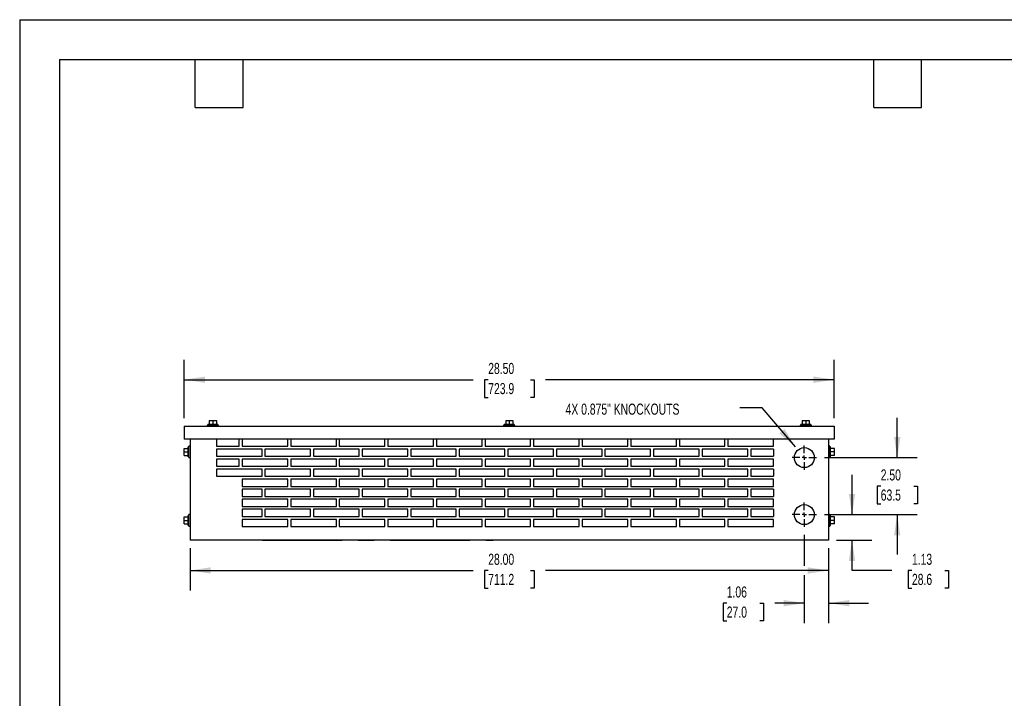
# Model space of a CAD drawing. Header units: inches. Extents: x 0 to 77, y 0 to 59.5.
# Tile 2 of 5: x 0 to 43.2, y 29.8 to 59.5. Entities that reach past the tile are written whole.
import ezdxf

# ---------------------------------------------------------------- set-up
doc = ezdxf.new("R2010")
doc.units = ezdxf.units.IN
doc.header["$LTSCALE"] = 7
doc.header["$MEASUREMENT"] = 0
doc.linetypes.add('CENTERX2', pattern=[0.8, 0.5, -0.1, 0.1, -0.1])
doc.layers.add('CENTER', color=40, linetype='CENTERX2')
doc.layers.add('DIMENSIONS', color=140, linetype='Continuous', lineweight=25)
doc.layers.add('TEXT', color=140, linetype='Continuous', lineweight=25)
doc.styles.add('SLDTEXTSTYLE0', font='TXT', dxfattribs={"width": 0.7})
doc.dimstyles.new('SLDDIMSTYLE0', dxfattribs={"dimtxt": 0.486111, "dimasz": 0.91, "dimexe": 0, "dimexo": 0.0625, "dimgap": 0.121528, "dimtad": 0, "dimtih": 1, "dimtoh": 1, "dimrnd": 1e-09, "dimzin": 4, "dimdsep": 46, "dimtxsty": 'SLDTEXTSTYLE0', "dimsah": 1, "dimcen": 0.09, "dimadec": 0, "dimazin": 1, "dimtfac": 1, "dimtmove": 0, "dimatfit": 0, "dimfxl": 0, "dimfrac": 2, "dimtolj": 1, "dimtzin": 12, "dimarcsym": 0})
doc.dimstyles.new('SLDDIMSTYLE1', dxfattribs={"dimtxt": 0.486111, "dimasz": 0.91, "dimexe": 0, "dimexo": 0.0625, "dimgap": 0.121528, "dimtad": 0, "dimtih": 1, "dimtoh": 1, "dimrnd": 1e-09, "dimzin": 12, "dimdsep": 46, "dimtxsty": 'SLDTEXTSTYLE0', "dimsah": 1, "dimcen": 0.09, "dimadec": 0, "dimazin": 3, "dimtfac": 1, "dimtmove": 0, "dimatfit": 0, "dimfxl": 0, "dimfrac": 2, "dimtolj": 1, "dimtzin": 12, "dimarcsym": 0})
doc.dimstyles.new('SLDDIMSTYLE2', dxfattribs={"dimtxt": 0.486111, "dimasz": 0.91, "dimexe": 0, "dimexo": 0.0625, "dimgap": 0.121528, "dimtad": 0, "dimtih": 1, "dimtoh": 1, "dimrnd": 1e-09, "dimzin": 4, "dimdsep": 46, "dimtxsty": 'SLDTEXTSTYLE0', "dimsah": 1, "dimcen": 0.09, "dimadec": 0, "dimazin": 1, "dimtfac": 1, "dimtofl": 0, "dimtmove": 0, "dimatfit": 3, "dimfxl": 0, "dimfrac": 2, "dimtolj": 1, "dimtzin": 12, "dimarcsym": 0})
doc.dimstyles.new('SLDDIMSTYLE3', dxfattribs={"dimtxt": 0.18, "dimasz": 0.91, "dimexe": 0, "dimexo": 0.0625, "dimgap": 0, "dimtad": 0, "dimtih": 1, "dimtoh": 1, "dimdec": 0, "dimrnd": 1e-09, "dimzin": 0, "dimdsep": 46, "dimtxsty": 'Standard', "dimsah": 1, "dimcen": 0.09, "dimadec": 0, "dimazin": 0, "dimtfac": 0.91, "dimtdec": 0, "dimtofl": 0, "dimtmove": 0, "dimatfit": 3, "dimfxl": 0, "dimfrac": 2, "dimtolj": 1, "dimtzin": 0, "dimarcsym": 0})

# ---------------------------------------------------------------- blocks, each defined once
blk = doc.blocks.new('_D')
at = {"layer": 'DIMENSIONS'}
for p, q in [((38.481, 40.302), (38.481, 42.052)), ((35.295, 40.302), (39.356, 40.302)), ((37.758, 39.051), (37.595, 39.051)), ((37.595, 39.051), (37.595, 38.278)), ((39.203, 39.051), (39.366, 39.051)), ((39.366, 39.051), (39.366, 38.278)), ((37.595, 38.278), (37.758, 38.278)), ((39.366, 38.278), (39.203, 38.278)), ((35.295, 37.802), (39.356, 37.802)), ((38.481, 37.802), (38.481, 36.052))]:
    blk.add_line(p, q, dxfattribs=at)
for points in [[(38.481, 40.302), (38.621, 41.212), (38.341, 41.212)], [(38.481, 37.802), (38.341, 36.892), (38.621, 36.892)]]:
    blk.add_solid(points, dxfattribs=at)
at = {"layer": 'DIMENSIONS', "char_height": 0.4861, "attachment_point": 1, "style": 'SLDTEXTSTYLE0'}
for s, insert in [('2.50', (37.758, 39.786)), ('63.5', (37.758, 38.904))]:
    blk.add_mtext(s, dxfattribs=dict(at, insert=insert))
blk = doc.blocks.new('_D_1')
at = {"layer": 'DIMENSIONS'}
for p, q in [((36.5, 37.802), (36.5, 39.552)), ((35.295, 37.802), (37.375, 37.802)), ((35.82, 36.677), (37.375, 36.677)), ((36.5, 35.354), (36.5, 36.677)), ((38.25, 35.354), (36.5, 35.354)), ((39.127, 35.353), (38.964, 35.353)), ((38.964, 35.353), (38.964, 34.58)), ((40.572, 35.353), (40.735, 35.353)), ((40.735, 35.353), (40.735, 34.58)), ((38.964, 34.58), (39.127, 34.58)), ((40.735, 34.58), (40.572, 34.58))]:
    blk.add_line(p, q, dxfattribs=at)
for points in [[(36.5, 37.802), (36.64, 38.712), (36.36, 38.712)], [(36.5, 36.677), (36.36, 35.767), (36.64, 35.767)]]:
    blk.add_solid(points, dxfattribs=at)
at = {"layer": 'DIMENSIONS', "char_height": 0.4861, "attachment_point": 1, "style": 'SLDTEXTSTYLE0'}
for s, insert in [('1.13', (39.127, 36.089)), ('28.6', (39.127, 35.207))]:
    blk.add_mtext(s, dxfattribs=dict(at, insert=insert))
blk = doc.blocks.new('_D_2')
at = {"layer": 'DIMENSIONS'}
for p, q in [((7.47, 36.327), (7.47, 34.479)), ((35.47, 36.327), (35.47, 34.479)), ((7.47, 35.354), (19.887, 35.354)), ((20.546, 35.353), (20.382, 35.353)), ((20.382, 35.353), (20.382, 34.58)), ((22.395, 35.353), (22.558, 35.353)), ((22.558, 35.353), (22.558, 34.58)), ((35.47, 35.354), (23.054, 35.354)), ((20.382, 34.58), (20.546, 34.58)), ((22.558, 34.58), (22.395, 34.58))]:
    blk.add_line(p, q, dxfattribs=at)
for points in [[(7.47, 35.354), (8.38, 35.214), (8.38, 35.494)], [(35.47, 35.354), (34.56, 35.494), (34.56, 35.214)]]:
    blk.add_solid(points, dxfattribs=at)
at = {"layer": 'DIMENSIONS', "char_height": 0.4861, "attachment_point": 1, "style": 'SLDTEXTSTYLE0'}
for s, insert in [('28.00', (20.546, 36.089)), ('711.2', (20.546, 35.207))]:
    blk.add_mtext(s, dxfattribs=dict(at, insert=insert))
blk = doc.blocks.new('_D_3')
at = {"layer": 'DIMENSIONS'}
for p, q in [((34.408, 36.914), (34.408, 35.564)), ((35.47, 36.327), (35.47, 33.046)), ((34.408, 35.144), (34.408, 33.046)), ((31.006, 33.92), (30.843, 33.92)), ((30.843, 33.92), (30.843, 33.147)), ((32.451, 33.92), (32.614, 33.92)), ((32.614, 33.92), (32.614, 33.147)), ((34.408, 33.921), (33.11, 33.921)), ((35.47, 33.921), (37.22, 33.921)), ((30.843, 33.147), (31.006, 33.147)), ((32.614, 33.147), (32.451, 33.147))]:
    blk.add_line(p, q, dxfattribs=at)
for points in [[(34.408, 33.921), (33.498, 34.061), (33.498, 33.781)], [(35.47, 33.921), (36.38, 33.781), (36.38, 34.061)]]:
    blk.add_solid(points, dxfattribs=at)
at = {"layer": 'DIMENSIONS', "char_height": 0.4861, "attachment_point": 1, "style": 'SLDTEXTSTYLE0'}
for s, insert in [('1.06', (31.006, 34.655)), ('27.0', (31.006, 33.773))]:
    blk.add_mtext(s, dxfattribs=dict(at, insert=insert))
blk = doc.blocks.new('_D_4')
at = {"layer": 'DIMENSIONS'}
for p, q in [((7.22, 42.027), (7.22, 44.594)), ((35.72, 42.027), (35.72, 44.594)), ((7.22, 43.719), (19.887, 43.719)), ((20.546, 43.718), (20.382, 43.718)), ((20.382, 43.718), (20.382, 42.945)), ((22.395, 43.718), (22.558, 43.718)), ((22.558, 43.718), (22.558, 42.945)), ((35.72, 43.719), (23.054, 43.719)), ((20.382, 42.945), (20.546, 42.945)), ((22.558, 42.945), (22.395, 42.945))]:
    blk.add_line(p, q, dxfattribs=at)
for points in [[(7.22, 43.719), (8.13, 43.579), (8.13, 43.859)], [(35.72, 43.719), (34.81, 43.859), (34.81, 43.579)]]:
    blk.add_solid(points, dxfattribs=at)
at = {"layer": 'DIMENSIONS', "char_height": 0.4861, "attachment_point": 1, "style": 'SLDTEXTSTYLE0'}
for s, insert in [('28.50', (20.546, 44.454)), ('723.9', (20.546, 43.572))]:
    blk.add_mtext(s, dxfattribs=dict(at, insert=insert))
blk = doc.blocks.new('SW_CENTERMARKSYMBOL_0')
at = {"layer": 'CENTER', "color": 0}
for p, q in [((0, 0.2), (0, 0.5375)), ((-0.2, 0), (-0.5375, 0)), ((0, 0), (-0.1, 0)), ((0, 0), (0, 0.1)), ((0, 0), (0, -0.1)), ((0, 0), (0.1, 0)), ((0.2, 0), (0.5375, 0)), ((0, -0.2), (0, -0.5375))]:
    blk.add_line(p, q, dxfattribs=at)
blk = doc.blocks.new('SW_CENTERMARKSYMBOL_1')
at = {"layer": 'CENTER', "color": 0}
for p, q in [((0, 0.2), (0, 0.5375)), ((-0.2, 0), (-0.5375, 0)), ((0, 0), (-0.1, 0)), ((0, 0), (0, 0.1)), ((0, 0), (0, -0.1)), ((0, 0), (0.1, 0)), ((0.2, 0), (0.5375, 0)), ((0, -0.2), (0, -0.5375))]:
    blk.add_line(p, q, dxfattribs=at)

msp = doc.modelspace()

# ---------------------------------------------------------------- linework, layer by layer
at = {"color": 7, "linetype": 'Continuous'}
for q in [(0.001, 0.001), (77.001, 59.501)]:
    msp.add_line((0.001, 59.501), q, dxfattribs=at)
for p, q in [((8.314, 41.931), (8.314, 41.764)), ((8.314, 41.931), (8.47, 41.931)), ((8.47, 41.931), (8.47, 41.764)), ((8.47, 41.931), (8.627, 41.931)), ((8.627, 41.931), (8.627, 41.764)), ((21.314, 41.931), (21.314, 41.764)), ((21.314, 41.931), (21.47, 41.931)), ((21.47, 41.931), (21.47, 41.764)), ((21.47, 41.931), (21.627, 41.931)), ((21.627, 41.931), (21.627, 41.764)), ((34.314, 41.931), (34.314, 41.764)), ((34.314, 41.931), (34.47, 41.931)), ((34.47, 41.931), (34.47, 41.764)), ((34.47, 41.931), (34.627, 41.931)), ((34.627, 41.931), (34.627, 41.764)), ((7.22, 41.677), (35.72, 41.677)), ((7.22, 41.677), (7.22, 41.114)), ((8.22, 41.727), (8.22, 41.677)), ((8.22, 41.727), (8.47, 41.727)), ((8.252, 41.764), (8.252, 41.727)), ((8.252, 41.764), (8.47, 41.764)), ((8.47, 41.764), (8.689, 41.764)), ((8.47, 41.727), (8.72, 41.727)), ((8.689, 41.727), (8.689, 41.764)), ((8.72, 41.677), (8.72, 41.727)), ((21.22, 41.727), (21.22, 41.677)), ((21.22, 41.727), (21.47, 41.727)), ((21.252, 41.764), (21.252, 41.727)), ((21.252, 41.764), (21.47, 41.764)), ((21.47, 41.764), (21.689, 41.764)), ((21.47, 41.727), (21.72, 41.727)), ((21.689, 41.727), (21.689, 41.764)), ((21.72, 41.677), (21.72, 41.727)), ((34.22, 41.727), (34.22, 41.677)), ((34.22, 41.727), (34.47, 41.727)), ((34.252, 41.764), (34.252, 41.727)), ((34.252, 41.764), (34.47, 41.764)), ((34.47, 41.764), (34.689, 41.764)), ((34.47, 41.727), (34.72, 41.727)), ((34.689, 41.727), (34.689, 41.764)), ((34.72, 41.677), (34.72, 41.727)), ((35.72, 41.677), (35.72, 41.114)), ((35.72, 41.114), (7.22, 41.114)), ((7.47, 41.114), (7.47, 36.677)), ((8.627, 41.114), (8.627, 40.802)), ((9.627, 40.802), (9.627, 41.114)), ((9.757, 41.114), (9.757, 40.802)), ((11.757, 40.802), (11.757, 41.114)), ((11.887, 41.114), (11.887, 40.802)), ((13.887, 40.802), (13.887, 41.114)), ((14.017, 41.114), (14.017, 40.802)), ((16.017, 40.802), (16.017, 41.114)), ((16.147, 41.114), (16.147, 40.802)), ((18.147, 40.802), (18.147, 41.114)), ((18.277, 41.114), (18.277, 40.802)), ((20.277, 40.802), (20.277, 41.114)), ((20.407, 41.114), (20.407, 40.802)), ((22.407, 40.802), (22.407, 41.114)), ((22.537, 41.114), (22.537, 40.802)), ((24.537, 40.802), (24.537, 41.114)), ((24.667, 41.114), (24.667, 40.802)), ((26.667, 40.802), (26.667, 41.114)), ((26.797, 41.114), (26.797, 40.802)), ((28.797, 40.802), (28.797, 41.114)), ((28.927, 41.114), (28.927, 40.802)), ((30.927, 40.802), (30.927, 41.114)), ((31.057, 41.114), (31.057, 40.802)), ((33.057, 40.802), (33.057, 41.114)), ((35.47, 41.114), (35.47, 36.677)), ((7.216, 40.708), (7.383, 40.708)), ((7.216, 40.552), (7.216, 40.708)), ((7.42, 40.771), (7.383, 40.771)), ((7.383, 40.552), (7.383, 40.771)), ((7.47, 40.802), (7.42, 40.802)), ((7.42, 40.552), (7.42, 40.802)), ((8.627, 40.802), (9.627, 40.802)), ((10.627, 40.677), (8.627, 40.677)), ((8.627, 40.677), (8.627, 40.364)), ((9.757, 40.802), (11.757, 40.802)), ((10.627, 40.364), (10.627, 40.677)), ((10.757, 40.677), (10.757, 40.364)), ((12.757, 40.677), (10.757, 40.677)), ((11.887, 40.802), (13.887, 40.802)), ((12.757, 40.364), (12.757, 40.677)), ((12.887, 40.677), (12.887, 40.364)), ((14.887, 40.677), (12.887, 40.677)), ((14.017, 40.802), (16.017, 40.802)), ((14.887, 40.364), (14.887, 40.677)), ((15.017, 40.677), (15.017, 40.364)), ((17.017, 40.677), (15.017, 40.677)), ((16.147, 40.802), (18.147, 40.802)), ((17.017, 40.364), (17.017, 40.677)), ((17.147, 40.677), (17.147, 40.364)), ((19.147, 40.677), (17.147, 40.677)), ((18.277, 40.802), (20.277, 40.802)), ((19.147, 40.364), (19.147, 40.677)), ((19.277, 40.677), (19.277, 40.364)), ((21.277, 40.677), (19.277, 40.677)), ((20.407, 40.802), (22.407, 40.802)), ((21.277, 40.364), (21.277, 40.677)), ((21.407, 40.677), (21.407, 40.364)), ((23.407, 40.677), (21.407, 40.677)), ((22.537, 40.802), (24.537, 40.802)), ((23.407, 40.364), (23.407, 40.677)), ((23.537, 40.677), (23.537, 40.364)), ((25.537, 40.677), (23.537, 40.677)), ((24.667, 40.802), (26.667, 40.802)), ((25.537, 40.364), (25.537, 40.677)), ((25.667, 40.677), (25.667, 40.364)), ((27.667, 40.677), (25.667, 40.677)), ((26.797, 40.802), (28.797, 40.802)), ((27.667, 40.364), (27.667, 40.677)), ((27.797, 40.677), (27.797, 40.364)), ((29.797, 40.677), (27.797, 40.677)), ((28.927, 40.802), (30.927, 40.802)), ((29.797, 40.364), (29.797, 40.677)), ((29.927, 40.677), (29.927, 40.364)), ((31.927, 40.677), (29.927, 40.677)), ((31.057, 40.802), (33.057, 40.802)), ((31.927, 40.364), (31.927, 40.677)), ((32.057, 40.677), (32.057, 40.364)), ((33.057, 40.677), (32.057, 40.677)), ((33.057, 40.677), (33.057, 40.364)), ((35.52, 40.802), (35.47, 40.802)), ((35.52, 40.552), (35.52, 40.802)), ((35.557, 40.771), (35.52, 40.771)), ((35.557, 40.552), (35.557, 40.771)), ((35.725, 40.708), (35.557, 40.708)), ((35.725, 40.552), (35.725, 40.708)), ((7.216, 40.552), (7.383, 40.552)), ((7.216, 40.396), (7.216, 40.552)), ((7.216, 40.396), (7.383, 40.396)), ((7.383, 40.333), (7.383, 40.552)), ((7.383, 40.333), (7.42, 40.333)), ((7.42, 40.302), (7.42, 40.552)), ((7.42, 40.302), (7.47, 40.302)), ((8.627, 40.364), (10.627, 40.364)), ((8.627, 40.234), (8.627, 39.922)), ((9.627, 40.234), (8.627, 40.234)), ((9.627, 39.922), (9.627, 40.234)), ((9.757, 40.234), (9.757, 39.922)), ((11.757, 40.234), (9.757, 40.234)), ((10.757, 40.364), (12.757, 40.364)), ((11.757, 39.922), (11.757, 40.234)), ((11.887, 40.234), (11.887, 39.922)), ((13.887, 40.234), (11.887, 40.234)), ((12.887, 40.364), (14.887, 40.364)), ((13.887, 39.922), (13.887, 40.234)), ((14.017, 40.234), (14.017, 39.922)), ((16.017, 40.234), (14.017, 40.234)), ((15.017, 40.364), (17.017, 40.364)), ((16.017, 39.922), (16.017, 40.234)), ((16.147, 40.234), (16.147, 39.922)), ((18.147, 40.234), (16.147, 40.234)), ((17.147, 40.364), (19.147, 40.364)), ((18.147, 39.922), (18.147, 40.234)), ((18.277, 40.234), (18.277, 39.922)), ((20.277, 40.234), (18.277, 40.234)), ((19.277, 40.364), (21.277, 40.364)), ((20.277, 39.922), (20.277, 40.234)), ((20.407, 40.234), (20.407, 39.922)), ((22.407, 40.234), (20.407, 40.234)), ((21.407, 40.364), (23.407, 40.364)), ((22.407, 39.922), (22.407, 40.234)), ((24.537, 40.234), (22.537, 40.234)), ((22.537, 40.234), (22.537, 39.922)), ((23.537, 40.364), (25.537, 40.364)), ((24.537, 39.922), (24.537, 40.234)), ((24.667, 40.234), (24.667, 39.922)), ((26.667, 40.234), (24.667, 40.234)), ((25.667, 40.364), (27.667, 40.364)), ((26.667, 39.922), (26.667, 40.234)), ((26.797, 40.234), (26.797, 39.922)), ((28.797, 40.234), (26.797, 40.234)), ((27.797, 40.364), (29.797, 40.364)), ((28.797, 39.922), (28.797, 40.234)), ((28.927, 40.234), (28.927, 39.922)), ((30.927, 40.234), (28.927, 40.234)), ((29.927, 40.364), (31.927, 40.364)), ((30.927, 39.922), (30.927, 40.234)), ((31.057, 40.234), (31.057, 39.922)), ((33.057, 40.234), (31.057, 40.234)), ((32.057, 40.364), (33.057, 40.364)), ((33.057, 39.922), (33.057, 40.234)), ((35.47, 40.302), (35.52, 40.302)), ((35.52, 40.302), (35.52, 40.552)), ((35.52, 40.333), (35.557, 40.333)), ((35.557, 40.333), (35.557, 40.552)), ((35.725, 40.552), (35.557, 40.552)), ((35.725, 40.396), (35.557, 40.396)), ((35.725, 40.396), (35.725, 40.552)), ((8.627, 39.922), (9.627, 39.922)), ((10.627, 39.797), (8.627, 39.797)), ((8.627, 39.797), (8.627, 39.484)), ((9.757, 39.922), (11.757, 39.922)), ((10.627, 39.484), (10.627, 39.797)), ((10.757, 39.797), (10.757, 39.484)), ((12.757, 39.797), (10.757, 39.797)), ((11.887, 39.922), (13.887, 39.922)), ((12.757, 39.484), (12.757, 39.797)), ((12.887, 39.797), (12.887, 39.484)), ((14.887, 39.797), (12.887, 39.797)), ((14.017, 39.922), (16.017, 39.922)), ((14.887, 39.484), (14.887, 39.797)), ((15.017, 39.797), (15.017, 39.484)), ((17.017, 39.797), (15.017, 39.797)), ((16.147, 39.922), (18.147, 39.922)), ((17.017, 39.484), (17.017, 39.797)), ((17.147, 39.797), (17.147, 39.484)), ((19.147, 39.797), (17.147, 39.797)), ((18.277, 39.922), (20.277, 39.922)), ((19.147, 39.484), (19.147, 39.797)), ((19.277, 39.797), (19.277, 39.484)), ((21.277, 39.797), (19.277, 39.797)), ((20.407, 39.922), (22.407, 39.922)), ((21.277, 39.484), (21.277, 39.797)), ((21.407, 39.797), (21.407, 39.484)), ((23.407, 39.797), (21.407, 39.797)), ((22.537, 39.922), (24.537, 39.922)), ((23.407, 39.484), (23.407, 39.797)), ((23.537, 39.797), (23.537, 39.484)), ((25.537, 39.797), (23.537, 39.797)), ((24.667, 39.922), (26.667, 39.922)), ((25.537, 39.484), (25.537, 39.797)), ((25.667, 39.797), (25.667, 39.484)), ((27.667, 39.797), (25.667, 39.797)), ((26.797, 39.922), (28.797, 39.922)), ((27.667, 39.484), (27.667, 39.797)), ((27.797, 39.797), (27.797, 39.484)), ((29.797, 39.797), (27.797, 39.797)), ((28.927, 39.922), (30.927, 39.922)), ((29.797, 39.484), (29.797, 39.797)), ((29.927, 39.797), (29.927, 39.484)), ((31.927, 39.797), (29.927, 39.797)), ((31.057, 39.922), (33.057, 39.922)), ((31.927, 39.484), (31.927, 39.797)), ((33.057, 39.797), (32.057, 39.797)), ((32.057, 39.797), (32.057, 39.484)), ((33.057, 39.797), (33.057, 39.484)), ((8.627, 39.484), (10.627, 39.484)), ((11.757, 39.354), (9.757, 39.354)), ((9.757, 39.354), (9.757, 39.042)), ((10.757, 39.484), (12.757, 39.484)), ((11.757, 39.042), (11.757, 39.354)), ((11.887, 39.354), (11.887, 39.042)), ((13.887, 39.354), (11.887, 39.354)), ((12.887, 39.484), (14.887, 39.484)), ((13.887, 39.042), (13.887, 39.354)), ((14.017, 39.354), (14.017, 39.042)), ((16.017, 39.354), (14.017, 39.354)), ((15.017, 39.484), (17.017, 39.484)), ((16.017, 39.042), (16.017, 39.354)), ((16.147, 39.354), (16.147, 39.042)), ((18.147, 39.354), (16.147, 39.354)), ((17.147, 39.484), (19.147, 39.484)), ((18.147, 39.042), (18.147, 39.354)), ((18.277, 39.354), (18.277, 39.042)), ((20.277, 39.354), (18.277, 39.354)), ((19.277, 39.484), (21.277, 39.484)), ((20.277, 39.042), (20.277, 39.354)), ((20.407, 39.354), (20.407, 39.042)), ((22.407, 39.354), (20.407, 39.354)), ((21.407, 39.484), (23.407, 39.484)), ((22.407, 39.042), (22.407, 39.354)), ((22.537, 39.354), (22.537, 39.042)), ((24.537, 39.354), (22.537, 39.354)), ((23.537, 39.484), (25.537, 39.484)), ((24.537, 39.042), (24.537, 39.354)), ((24.667, 39.354), (24.667, 39.042)), ((26.667, 39.354), (24.667, 39.354)), ((25.667, 39.484), (27.667, 39.484)), ((26.667, 39.042), (26.667, 39.354)), ((28.797, 39.354), (26.797, 39.354)), ((26.797, 39.354), (26.797, 39.042)), ((27.797, 39.484), (29.797, 39.484)), ((28.797, 39.042), (28.797, 39.354)), ((28.927, 39.354), (28.927, 39.042)), ((30.927, 39.354), (28.927, 39.354)), ((29.927, 39.484), (31.927, 39.484)), ((30.927, 39.042), (30.927, 39.354)), ((31.057, 39.354), (31.057, 39.042)), ((33.057, 39.354), (31.057, 39.354)), ((32.057, 39.484), (33.057, 39.484)), ((33.057, 39.042), (33.057, 39.354)), ((9.757, 39.042), (11.757, 39.042)), ((9.757, 38.917), (9.757, 38.604)), ((10.627, 38.917), (9.757, 38.917)), ((10.627, 38.604), (10.627, 38.917)), ((10.757, 38.917), (10.757, 38.604)), ((12.757, 38.917), (10.757, 38.917)), ((11.887, 39.042), (13.887, 39.042)), ((12.757, 38.604), (12.757, 38.917)), ((12.887, 38.917), (12.887, 38.604)), ((14.887, 38.917), (12.887, 38.917)), ((14.017, 39.042), (16.017, 39.042)), ((14.887, 38.604), (14.887, 38.917)), ((15.017, 38.917), (15.017, 38.604)), ((17.017, 38.917), (15.017, 38.917)), ((16.147, 39.042), (18.147, 39.042)), ((17.017, 38.604), (17.017, 38.917)), ((17.147, 38.917), (17.147, 38.604)), ((19.147, 38.917), (17.147, 38.917)), ((18.277, 39.042), (20.277, 39.042)), ((19.147, 38.604), (19.147, 38.917)), ((19.277, 38.917), (19.277, 38.604)), ((21.277, 38.917), (19.277, 38.917)), ((20.407, 39.042), (22.407, 39.042)), ((21.277, 38.604), (21.277, 38.917)), ((21.407, 38.917), (21.407, 38.604)), ((23.407, 38.917), (21.407, 38.917)), ((22.537, 39.042), (24.537, 39.042)), ((23.407, 38.604), (23.407, 38.917)), ((23.537, 38.917), (23.537, 38.604)), ((25.537, 38.917), (23.537, 38.917)), ((24.667, 39.042), (26.667, 39.042)), ((25.537, 38.604), (25.537, 38.917)), ((25.667, 38.917), (25.667, 38.604)), ((27.667, 38.917), (25.667, 38.917)), ((26.797, 39.042), (28.797, 39.042)), ((27.667, 38.604), (27.667, 38.917)), ((29.797, 38.917), (27.797, 38.917)), ((27.797, 38.917), (27.797, 38.604)), ((28.927, 39.042), (30.927, 39.042)), ((29.797, 38.604), (29.797, 38.917)), ((29.927, 38.917), (29.927, 38.604)), ((31.927, 38.917), (29.927, 38.917)), ((31.057, 39.042), (33.057, 39.042)), ((31.927, 38.604), (31.927, 38.917)), ((32.057, 38.917), (32.057, 38.604)), ((33.057, 38.917), (32.057, 38.917)), ((33.057, 38.917), (33.057, 38.604)), ((9.757, 38.604), (10.627, 38.604)), ((11.757, 38.474), (9.757, 38.474)), ((9.757, 38.474), (9.757, 38.162)), ((10.757, 38.604), (12.757, 38.604)), ((11.757, 38.162), (11.757, 38.474)), ((11.887, 38.474), (11.887, 38.162)), ((13.887, 38.474), (11.887, 38.474)), ((12.887, 38.604), (14.887, 38.604)), ((13.887, 38.162), (13.887, 38.474)), ((14.017, 38.474), (14.017, 38.162)), ((16.017, 38.474), (14.017, 38.474)), ((15.017, 38.604), (17.017, 38.604)), ((16.017, 38.162), (16.017, 38.474)), ((16.147, 38.474), (16.147, 38.162)), ((18.147, 38.474), (16.147, 38.474)), ((17.147, 38.604), (19.147, 38.604)), ((18.147, 38.162), (18.147, 38.474)), ((18.277, 38.474), (18.277, 38.162)), ((20.277, 38.474), (18.277, 38.474)), ((19.277, 38.604), (21.277, 38.604)), ((20.277, 38.162), (20.277, 38.474)), ((20.407, 38.474), (20.407, 38.162)), ((22.407, 38.474), (20.407, 38.474)), ((21.407, 38.604), (23.407, 38.604)), ((22.407, 38.162), (22.407, 38.474)), ((22.537, 38.474), (22.537, 38.162)), ((24.537, 38.474), (22.537, 38.474)), ((23.537, 38.604), (25.537, 38.604)), ((24.537, 38.162), (24.537, 38.474)), ((24.667, 38.474), (24.667, 38.162)), ((26.667, 38.474), (24.667, 38.474)), ((25.667, 38.604), (27.667, 38.604)), ((26.667, 38.162), (26.667, 38.474)), ((26.797, 38.474), (26.797, 38.162)), ((28.797, 38.474), (26.797, 38.474)), ((27.797, 38.604), (29.797, 38.604)), ((28.797, 38.162), (28.797, 38.474)), ((28.927, 38.474), (28.927, 38.162)), ((30.927, 38.474), (28.927, 38.474)), ((29.927, 38.604), (31.927, 38.604)), ((30.927, 38.162), (30.927, 38.474)), ((31.057, 38.474), (31.057, 38.162)), ((33.057, 38.474), (31.057, 38.474)), ((32.057, 38.604), (33.057, 38.604)), ((33.057, 38.162), (33.057, 38.474)), ((9.757, 38.162), (11.757, 38.162)), ((9.757, 38.037), (9.757, 37.724)), ((10.627, 38.037), (9.757, 38.037)), ((10.627, 37.724), (10.627, 38.037)), ((10.757, 38.037), (10.757, 37.724)), ((12.757, 38.037), (10.757, 38.037)), ((11.887, 38.162), (13.887, 38.162)), ((12.757, 37.724), (12.757, 38.037)), ((12.887, 38.037), (12.887, 37.724)), ((14.887, 38.037), (12.887, 38.037)), ((14.017, 38.162), (16.017, 38.162)), ((14.887, 37.724), (14.887, 38.037)), ((15.017, 38.037), (15.017, 37.724)), ((17.017, 38.037), (15.017, 38.037)), ((16.147, 38.162), (18.147, 38.162)), ((17.017, 37.724), (17.017, 38.037)), ((17.147, 38.037), (17.147, 37.724)), ((19.147, 38.037), (17.147, 38.037)), ((18.277, 38.162), (20.277, 38.162)), ((19.147, 37.724), (19.147, 38.037)), ((19.277, 38.037), (19.277, 37.724)), ((21.277, 38.037), (19.277, 38.037)), ((20.407, 38.162), (22.407, 38.162)), ((21.277, 37.724), (21.277, 38.037)), ((21.407, 38.037), (21.407, 37.724)), ((23.407, 38.037), (21.407, 38.037)), ((22.537, 38.162), (24.537, 38.162)), ((23.407, 37.724), (23.407, 38.037)), ((23.537, 38.037), (23.537, 37.724)), ((25.537, 38.037), (23.537, 38.037)), ((24.667, 38.162), (26.667, 38.162)), ((25.537, 37.724), (25.537, 38.037)), ((25.667, 38.037), (25.667, 37.724)), ((27.667, 38.037), (25.667, 38.037)), ((26.797, 38.162), (28.797, 38.162)), ((27.667, 37.724), (27.667, 38.037)), ((27.797, 38.037), (27.797, 37.724)), ((29.797, 38.037), (27.797, 38.037)), ((28.927, 38.162), (30.927, 38.162)), ((29.797, 37.724), (29.797, 38.037)), ((29.927, 38.037), (29.927, 37.724)), ((31.927, 38.037), (29.927, 38.037)), ((31.057, 38.162), (33.057, 38.162)), ((31.927, 37.724), (31.927, 38.037)), ((32.057, 38.037), (32.057, 37.724)), ((33.057, 38.037), (32.057, 38.037)), ((33.057, 38.037), (33.057, 37.724)), ((7.216, 37.552), (7.216, 37.708)), ((7.216, 37.708), (7.383, 37.708)), ((7.42, 37.771), (7.383, 37.771)), ((7.383, 37.552), (7.383, 37.771)), ((7.47, 37.802), (7.42, 37.802)), ((7.42, 37.552), (7.42, 37.802)), ((9.757, 37.724), (10.627, 37.724)), ((11.757, 37.594), (9.757, 37.594)), ((9.757, 37.594), (9.757, 37.282)), ((10.757, 37.724), (12.757, 37.724)), ((11.757, 37.282), (11.757, 37.594)), ((11.887, 37.594), (11.887, 37.282)), ((13.887, 37.594), (11.887, 37.594)), ((12.887, 37.724), (14.887, 37.724)), ((13.887, 37.282), (13.887, 37.594)), ((14.017, 37.594), (14.017, 37.282)), ((16.017, 37.594), (14.017, 37.594)), ((15.017, 37.724), (17.017, 37.724)), ((16.017, 37.282), (16.017, 37.594)), ((16.147, 37.594), (16.147, 37.282)), ((18.147, 37.594), (16.147, 37.594)), ((17.147, 37.724), (19.147, 37.724)), ((18.147, 37.282), (18.147, 37.594)), ((18.277, 37.594), (18.277, 37.282)), ((20.277, 37.594), (18.277, 37.594)), ((19.277, 37.724), (21.277, 37.724)), ((20.277, 37.282), (20.277, 37.594)), ((20.407, 37.594), (20.407, 37.282)), ((22.407, 37.594), (20.407, 37.594)), ((21.407, 37.724), (23.407, 37.724)), ((22.407, 37.282), (22.407, 37.594)), ((22.537, 37.594), (22.537, 37.282)), ((24.537, 37.594), (22.537, 37.594)), ((23.537, 37.724), (25.537, 37.724)), ((24.537, 37.282), (24.537, 37.594)), ((24.667, 37.594), (24.667, 37.282)), ((26.667, 37.594), (24.667, 37.594)), ((25.667, 37.724), (27.667, 37.724)), ((26.667, 37.282), (26.667, 37.594)), ((26.797, 37.594), (26.797, 37.282)), ((28.797, 37.594), (26.797, 37.594)), ((27.797, 37.724), (29.797, 37.724)), ((28.797, 37.282), (28.797, 37.594)), ((28.927, 37.594), (28.927, 37.282)), ((30.927, 37.594), (28.927, 37.594)), ((29.927, 37.724), (31.927, 37.724)), ((30.927, 37.282), (30.927, 37.594)), ((31.057, 37.594), (31.057, 37.282)), ((33.057, 37.594), (31.057, 37.594)), ((32.057, 37.724), (33.057, 37.724)), ((33.057, 37.282), (33.057, 37.594)), ((35.52, 37.802), (35.47, 37.802)), ((35.52, 37.552), (35.52, 37.802)), ((35.557, 37.771), (35.52, 37.771)), ((35.557, 37.552), (35.557, 37.771)), ((35.725, 37.708), (35.557, 37.708)), ((35.725, 37.552), (35.725, 37.708)), ((7.216, 37.552), (7.383, 37.552)), ((7.216, 37.396), (7.216, 37.552)), ((7.216, 37.396), (7.383, 37.396)), ((7.383, 37.333), (7.383, 37.552)), ((7.383, 37.333), (7.42, 37.333)), ((7.42, 37.302), (7.42, 37.552)), ((7.42, 37.302), (7.47, 37.302)), ((9.757, 37.282), (11.757, 37.282)), ((11.887, 37.282), (13.887, 37.282)), ((14.017, 37.282), (16.017, 37.282)), ((16.147, 37.282), (18.147, 37.282)), ((18.277, 37.282), (20.277, 37.282)), ((20.407, 37.282), (22.407, 37.282)), ((22.537, 37.282), (24.537, 37.282)), ((24.667, 37.282), (26.667, 37.282)), ((26.797, 37.282), (28.797, 37.282)), ((28.927, 37.282), (30.927, 37.282)), ((31.057, 37.282), (33.057, 37.282)), ((35.47, 37.302), (35.52, 37.302)), ((35.52, 37.302), (35.52, 37.552)), ((35.52, 37.333), (35.557, 37.333)), ((35.557, 37.333), (35.557, 37.552)), ((35.725, 37.552), (35.557, 37.552)), ((35.725, 37.396), (35.557, 37.396)), ((35.725, 37.396), (35.725, 37.552)), ((35.47, 36.677), (7.47, 36.677))]:
    msp.add_line(p, q)
for centre in [(34.408, 40.302), (34.408, 37.802)]:
    msp.add_circle(centre, 0.438)
at = {"layer": 'CENTER'}
msp.add_line((10.641, 36.677), (20.758, 36.677), dxfattribs=at)
at = {"layer": 'TEXT'}
for p, q in [((1.75, 57.75), (75.25, 57.75)), ((1.75, 57.75), (1.75, 1.75)), ((7.7, 55.65), (7.7, 57.75)), ((9.8, 55.65), (9.8, 57.75)), ((37.45, 55.65), (37.45, 57.75)), ((39.55, 55.65), (39.55, 57.75)), ((7.7, 55.65), (9.8, 55.65)), ((37.45, 55.65), (39.55, 55.65))]:
    msp.add_line(p, q, dxfattribs=at)

# ---------------------------------------------------------------- block references
at = {"layer": 'CENTER'}
for name, p in [('SW_CENTERMARKSYMBOL_0', (34.408, 40.302)), ('SW_CENTERMARKSYMBOL_1', (34.408, 37.802))]:
    msp.add_blockref(name, p, dxfattribs=at)

# ---------------------------------------------------------------- texts
at = {"layer": 'TEXT', "linetype": 'CENTERX2', "lineweight": 18, "insert": (23.939, 42.67), "char_height": 0.48611, "attachment_point": 1, "style": 'SLDTEXTSTYLE0'}
msp.add_mtext('4X 0.875" KNOCKOUTS', dxfattribs=at)

# ---------------------------------------------------------------- dimensions: what is measured, and where the dimension line sits
at = {"layer": 'DIMENSIONS'}
for base, p1, p2, dimstyle, picture, middle in [((35.72, 43.719), (7.22, 41.677), (35.72, 41.677), 'SLDDIMSTYLE2', '_D_4', (21.47, 43.719)), ((35.47, 33.921), (34.408, 37.264), (35.47, 36.677), 'SLDDIMSTYLE1', '_D_3', (31.728, 33.921)), ((7.47, 35.354), (35.47, 36.677), (7.47, 36.677), 'SLDDIMSTYLE2', '_D_2', (21.47, 35.354))]:
    dim = msp.add_linear_dim(base=base, p1=p1, p2=p2, dimstyle=dimstyle, dxfattribs=at)
    dim.commit()
    dim.dimension.update_dxf_attribs({"geometry": picture, "text_midpoint": middle, "dimtype": 160})
for base, p1, p2, dimstyle, picture, middle in [((38.481, 37.802), (34.945, 40.302), (34.945, 37.802), 'SLDDIMSTYLE0', '_D', (38.481, 39.052)), ((36.500337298, 36.676757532), (34.94529634, 37.801757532), (35.47029634, 36.676757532), 'SLDDIMSTYLE1', '_D_1', (36.500337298, 35.354099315))]:
    dim = msp.add_linear_dim(base=base, p1=p1, p2=p2, angle=90, dimstyle=dimstyle, dxfattribs=at)
    dim.commit()
    dim.dimension.update_dxf_attribs({"geometry": picture, "text_midpoint": middle, "dimtype": 160})

# ---------------------------------------------------------------- leaders
at = {"layer": 'TEXT', "linetype": 'CENTERX2', "lineweight": 18}
msp.add_leader([(34.016, 40.771), (32.554, 42.486), (31.58, 42.486)], dimstyle='SLDDIMSTYLE3', dxfattribs=at)

doc.saveas('drawing.dxf')
